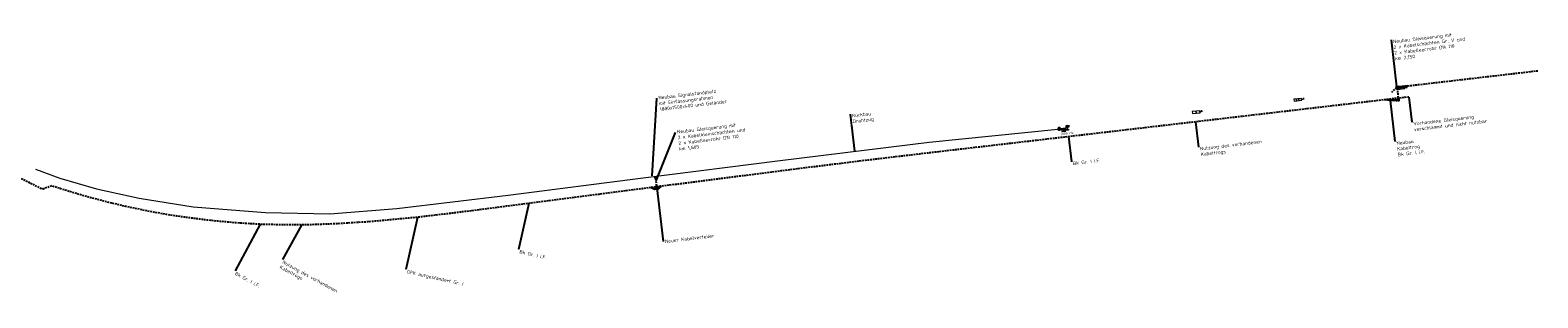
# Model space of a CAD drawing. Header units: metres. Extents: x 3425266 to 3446567, y 5432533 to 5452217.
# Tile 37 of 82: x 3436255 to 3437347, y 5439081 to 5439275. Entities that reach past the tile are written whole.
import ezdxf
from ezdxf import colors
from ezdxf.entities.mleader import LeaderData, LeaderLine
from ezdxf.enums import TextEntityAlignment as Align
from ezdxf.math import Vec2, Vec3

# ---------------------------------------------------------------- set-up
doc = ezdxf.new("R2010")
doc.units = ezdxf.units.M
doc.header["$MEASUREMENT"] = 0
doc.linetypes.add('DASHED', pattern=[0.75, 0.5, -0.25])
doc.layers.add('B_KTB_Text', color=7, linetype='Continuous', lineweight=18, true_color=0x939393)
for name, color, linetype, lineweight in [('MC-AL_Neubau-Signalstandplatz_TXT', 10, 'Continuous', 18), ('MC-AL_Neubau_Planung-ESTW-Landau-Kabel_ausgeschaltet_TXT', 50, 'Continuous', 25), ('MC-AL_Neubau_Planung-ESTW-Landau-Kabel_LIN', 10, 'Continuous', 25), ('MC-AL_Neubau_Planung-ESTW-Landau-Kabeltrog_vorhanden_TXT', 30, 'Continuous', 25), ('N_KTB', 10, 'Continuous', 25), ('N_KTB Verrohrung', 10, 'DASHED', 25), ('N_Nutzung Kabeltrog', 20, 'DASHED', 25), ('R_Draht', 40, 'Continuous', 18), ('R_Draht Text', 40, 'Continuous', 18), ('R_Signale', 40, 'Continuous', 18)]:
    doc.layers.add(name, color=color, linetype=linetype, lineweight=lineweight)
doc.styles.add('Isocpeur', font='isocpeur.ttf')
doc.styles.add('TXT', font='iso8.shx')

# ---------------------------------------------------------------- blocks, each defined once
blk = doc.blocks.new('_None')

msp = doc.modelspace()

# ---------------------------------------------------------------- linework, layer by layer
at = {"layer": 'MC-AL_Neubau_Planung-ESTW-Landau-Kabel_LIN'}
msp.add_lwpolyline([(3436708.856, 5439162.32), (3436708.988, 5439161.329), (3436707.997, 5439161.197), (3436707.865, 5439162.188)], close=True, dxfattribs=at)
at = {"layer": 'N_KTB', "flags": 128}
msp.add_lwpolyline([(3437252.427, 5439234.742), (3437246.152, 5439234.001)], dxfattribs=at)
at = {"layer": 'N_Nutzung Kabeltrog', "ltscale": 2.5, "flags": 128}
for points in [[(3437346.718, 5439245.465), (3437252.456, 5439234.494)], [(3436239.75, 5439172.008), (3436260.958, 5439161.119), (3436261.899, 5439160.681)]]:
    msp.add_lwpolyline(points, dxfattribs=at)
at = {"layer": 'R_Draht'}
for p, q in [((3436905.826, 5439194.026), (3436998.975, 5439203.447)), ((3436797.861, 5439180.772), (3436905.826, 5439194.026)), ((3436698.675, 5439168.035), (3436797.861, 5439180.772)), ((3436258.389, 5439174.288), (3436276.089, 5439167.978)), ((3436276.089, 5439167.978), (3436302.484, 5439160.183)), ((3436302.484, 5439160.183), (3436333.586, 5439153.307)), ((3436600.783, 5439155.494), (3436698.675, 5439168.035)), ((3436333.586, 5439153.307), (3436372.537, 5439147.093)), ((3436372.537, 5439147.093), (3436424.95, 5439142.916)), ((3436520.032, 5439145.908), (3436600.783, 5439155.494)), ((3436424.95, 5439142.916), (3436471.639, 5439141.972)), ((3436471.639, 5439141.972), (3436520.032, 5439145.908))]:
    msp.add_line(p, q, dxfattribs=at)
at = {"layer": 'R_Signale'}
for p, q in [((3437249.385, 5439232.709), (3437248.729, 5439234.003)), ((3437249.46, 5439232.717), (3437248.829, 5439234.015)), ((3437249.56, 5439232.729), (3437248.904, 5439234.023)), ((3437251.819, 5439233.044), (3437251.682, 5439234.236)), ((3437172.242, 5439223.884), (3437171.583, 5439225.177)), ((3437172.317, 5439223.893), (3437171.659, 5439225.186)), ((3437172.392, 5439223.902), (3437171.759, 5439225.198)), ((3437173.869, 5439224.074), (3437173.235, 5439225.37)), ((3437173.969, 5439224.086), (3437173.311, 5439225.379)), ((3437174.044, 5439224.095), (3437173.385, 5439225.388)), ((3437176.417, 5439225.253), (3437176.417, 5439225.057)), ((3437177.154, 5439225.332), (3437176.558, 5439225.262)), ((3437177.224, 5439224.736), (3437177.085, 5439225.928)), ((3437246.106, 5439232.332), (3437245.45, 5439233.626)), ((3437246.181, 5439232.34), (3437245.55, 5439233.637)), ((3437246.256, 5439232.349), (3437245.625, 5439233.646)), ((3437247.757, 5439232.522), (3437247.101, 5439233.816)), ((3437247.833, 5439232.53), (3437247.177, 5439233.825)), ((3437247.908, 5439232.539), (3437247.252, 5439233.833)), ((3437251.162, 5439233.575), (3437251.109, 5439233.592)), ((3437251.75, 5439233.64), (3437251.154, 5439233.572)), ((3437099.419, 5439214.977), (3437098.786, 5439216.283)), ((3437099.495, 5439214.985), (3437098.862, 5439216.291)), ((3437099.57, 5439214.992), (3437098.937, 5439216.298)), ((3437004.846, 5439204.011), (3437001.009, 5439203.643)), ((3437004.775, 5439201.918), (3437001.569, 5439203.541)), ((3437001.797, 5439201.573), (3437004.547, 5439203.887)), ((3437005.168, 5439205.286), (3437004.846, 5439204.012)), ((3437006.644, 5439205.502), (3437005.06, 5439202.949)), ((3437005.765, 5439205.343), (3437005.169, 5439205.286)), ((3437005.194, 5439203.102), (3437006.682, 5439203.292)), ((3437005.265, 5439202.544), (3437005.194, 5439203.102)), ((3437006.009, 5439202.639), (3437005.265, 5439202.544)), ((3437005.822, 5439204.747), (3437005.708, 5439205.94)), ((3437006.753, 5439202.734), (3437006.009, 5439202.639)), ((3437007.24, 5439205.571), (3437006.644, 5439205.502)), ((3437006.682, 5439203.292), (3437006.753, 5439202.734)), ((3437007.309, 5439204.975), (3437007.171, 5439206.167))]:
    msp.add_line(p, q, dxfattribs=at)
at = {"layer": 'R_Signale', "color": 40, "linetype": 'Continuous'}
for p, q in [((3437102.79, 5439215.988), (3437102.634, 5439216.531)), ((3437102.638, 5439216.528), (3437103.235, 5439216.586)), ((3437103.177, 5439217.183), (3437103.318, 5439215.992))]:
    msp.add_line(p, q, dxfattribs=at)
for points in [[(3437175.566, 5439224.958), (3437175.487, 5439225.634), (3437169.982, 5439224.99), (3437170.14, 5439223.638), (3437175.645, 5439224.282), (3437175.566, 5439224.958), (3437176.417, 5439225.057)], [(3437101.937, 5439215.905), (3437101.871, 5439216.583), (3437096.354, 5439216.047), (3437096.486, 5439214.693), (3437102.003, 5439215.228), (3437101.937, 5439215.905), (3437102.79, 5439215.988)], [(3436999.895, 5439204.562), (3436999.788, 5439204.546), (3436999.685, 5439204.52), (3436999.585, 5439204.482), (3436999.489, 5439204.435), (3436999.399, 5439204.377), (3436999.315, 5439204.311), (3436999.239, 5439204.235), (3436999.171, 5439204.153), (3436999.112, 5439204.064), (3436999.062, 5439203.969), (3436999.023, 5439203.87), (3436998.994, 5439203.766), (3436998.977, 5439203.661), (3436998.97, 5439203.554), (3436998.975, 5439203.447), (3436998.99, 5439203.341), (3436999.018, 5439203.238), (3436999.055, 5439203.138), (3436999.102, 5439203.042), (3436999.16, 5439202.952), (3436999.227, 5439202.868), (3436999.301, 5439202.792), (3436999.384, 5439202.724), (3436999.473, 5439202.664), (3436999.568, 5439202.616), (3436999.667, 5439202.576), (3436999.77, 5439202.547), (3436999.876, 5439202.529), (3436999.982, 5439202.523), (3437000.09, 5439202.527), (3437000.195, 5439202.543), (3437000.299, 5439202.57), (3437000.399, 5439202.608), (3437000.495, 5439202.655), (3437000.585, 5439202.713), (3437000.669, 5439202.779), (3437000.745, 5439202.854), (3437000.813, 5439202.937), (3437000.872, 5439203.026), (3437000.922, 5439203.121), (3437000.961, 5439203.22), (3437000.989, 5439203.323), (3437001.007, 5439203.429), (3437001.014, 5439203.536), (3437001.009, 5439203.643), (3437000.993, 5439203.748), (3437000.967, 5439203.852), (3437000.929, 5439203.952), (3437000.881, 5439204.048), (3437000.824, 5439204.138), (3437000.758, 5439204.222), (3437000.682, 5439204.298), (3437000.6, 5439204.366), (3437000.511, 5439204.426), (3437000.416, 5439204.474), (3437000.317, 5439204.514), (3437000.213, 5439204.542), (3437000.108, 5439204.561), (3437000.001, 5439204.567), (3436999.895, 5439204.562)], [(3436999.948, 5439204.008), (3436999.899, 5439204), (3436999.852, 5439203.988), (3436999.807, 5439203.971), (3436999.763, 5439203.949), (3436999.722, 5439203.923), (3436999.684, 5439203.893), (3436999.65, 5439203.859), (3436999.618, 5439203.821), (3436999.592, 5439203.781), (3436999.569, 5439203.738), (3436999.551, 5439203.693), (3436999.538, 5439203.646), (3436999.531, 5439203.598), (3436999.527, 5439203.549), (3436999.53, 5439203.5), (3436999.537, 5439203.452), (3436999.549, 5439203.405), (3436999.566, 5439203.36), (3436999.587, 5439203.316), (3436999.614, 5439203.275), (3436999.644, 5439203.237), (3436999.678, 5439203.203), (3436999.715, 5439203.172), (3436999.756, 5439203.145), (3436999.799, 5439203.122), (3436999.844, 5439203.104), (3436999.891, 5439203.091), (3436999.939, 5439203.084), (3436999.988, 5439203.08), (3437000.037, 5439203.082), (3437000.084, 5439203.09), (3437000.132, 5439203.102), (3437000.177, 5439203.119), (3437000.221, 5439203.14), (3437000.261, 5439203.167), (3437000.3, 5439203.197), (3437000.334, 5439203.231), (3437000.365, 5439203.269), (3437000.392, 5439203.309), (3437000.414, 5439203.352), (3437000.432, 5439203.397), (3437000.445, 5439203.444), (3437000.454, 5439203.492), (3437000.456, 5439203.541), (3437000.454, 5439203.59), (3437000.447, 5439203.637), (3437000.435, 5439203.685), (3437000.418, 5439203.73), (3437000.396, 5439203.774), (3437000.37, 5439203.814), (3437000.34, 5439203.853), (3437000.306, 5439203.887), (3437000.268, 5439203.918), (3437000.228, 5439203.945), (3437000.185, 5439203.967), (3437000.139, 5439203.986), (3437000.093, 5439203.998), (3437000.045, 5439204.006), (3436999.996, 5439204.009), (3436999.948, 5439204.008)], [(3436999.957, 5439203.915), (3436999.918, 5439203.909), (3436999.88, 5439203.899), (3436999.844, 5439203.886), (3436999.809, 5439203.868), (3436999.777, 5439203.847), (3436999.746, 5439203.823), (3436999.718, 5439203.796), (3436999.693, 5439203.766), (3436999.672, 5439203.734), (3436999.654, 5439203.699), (3436999.639, 5439203.663), (3436999.629, 5439203.625), (3436999.623, 5439203.587), (3436999.62, 5439203.548), (3436999.622, 5439203.509), (3436999.627, 5439203.471), (3436999.638, 5439203.433), (3436999.651, 5439203.397), (3436999.668, 5439203.362), (3436999.69, 5439203.329), (3436999.713, 5439203.299), (3436999.741, 5439203.271), (3436999.771, 5439203.246), (3436999.803, 5439203.225), (3436999.838, 5439203.207), (3436999.874, 5439203.193), (3436999.911, 5439203.182), (3436999.949, 5439203.176), (3436999.989, 5439203.173), (3437000.028, 5439203.175), (3437000.066, 5439203.181), (3437000.104, 5439203.191), (3437000.14, 5439203.204), (3437000.174, 5439203.221), (3437000.208, 5439203.243), (3437000.238, 5439203.267), (3437000.266, 5439203.294), (3437000.29, 5439203.324), (3437000.312, 5439203.356), (3437000.33, 5439203.39), (3437000.344, 5439203.427), (3437000.354, 5439203.464), (3437000.361, 5439203.503), (3437000.364, 5439203.542), (3437000.362, 5439203.581), (3437000.356, 5439203.619), (3437000.346, 5439203.657), (3437000.332, 5439203.693), (3437000.315, 5439203.727), (3437000.294, 5439203.761), (3437000.27, 5439203.791), (3437000.243, 5439203.819), (3437000.213, 5439203.844), (3437000.181, 5439203.865), (3437000.146, 5439203.883), (3437000.11, 5439203.897), (3437000.072, 5439203.907), (3437000.034, 5439203.914), (3436999.996, 5439203.917), (3436999.957, 5439203.915)], [(3436999.966, 5439203.823), (3436999.936, 5439203.818), (3436999.908, 5439203.811), (3436999.881, 5439203.801), (3436999.855, 5439203.787), (3436999.83, 5439203.772), (3436999.807, 5439203.754), (3436999.787, 5439203.733), (3436999.768, 5439203.71), (3436999.751, 5439203.686), (3436999.738, 5439203.661), (3436999.728, 5439203.633), (3436999.72, 5439203.605), (3436999.715, 5439203.577), (3436999.713, 5439203.547), (3436999.715, 5439203.518), (3436999.719, 5439203.489), (3436999.726, 5439203.461), (3436999.737, 5439203.434), (3436999.749, 5439203.408), (3436999.765, 5439203.383), (3436999.783, 5439203.36), (3436999.804, 5439203.34), (3436999.826, 5439203.321), (3436999.85, 5439203.305), (3436999.876, 5439203.291), (3436999.903, 5439203.281), (3436999.931, 5439203.273), (3436999.96, 5439203.268), (3436999.989, 5439203.267), (3437000.019, 5439203.267), (3437000.047, 5439203.272), (3437000.076, 5439203.279), (3437000.103, 5439203.289), (3437000.129, 5439203.302), (3437000.154, 5439203.318), (3437000.176, 5439203.336), (3437000.198, 5439203.357), (3437000.216, 5439203.379), (3437000.232, 5439203.403), (3437000.246, 5439203.429), (3437000.256, 5439203.456), (3437000.264, 5439203.485), (3437000.269, 5439203.513), (3437000.27, 5439203.542), (3437000.27, 5439203.572), (3437000.265, 5439203.6), (3437000.258, 5439203.629), (3437000.248, 5439203.656), (3437000.234, 5439203.682), (3437000.219, 5439203.707), (3437000.201, 5439203.73), (3437000.18, 5439203.75), (3437000.158, 5439203.769), (3437000.133, 5439203.785), (3437000.107, 5439203.799), (3437000.08, 5439203.809), (3437000.052, 5439203.817), (3437000.023, 5439203.822), (3436999.994, 5439203.823), (3436999.966, 5439203.823)], [(3436999.974, 5439203.73), (3436999.955, 5439203.727), (3436999.936, 5439203.722), (3436999.918, 5439203.715), (3436999.901, 5439203.707), (3436999.884, 5439203.696), (3436999.869, 5439203.684), (3436999.855, 5439203.67), (3436999.843, 5439203.655), (3436999.832, 5439203.639), (3436999.823, 5439203.622), (3436999.816, 5439203.604), (3436999.81, 5439203.585), (3436999.807, 5439203.566), (3436999.806, 5439203.546), (3436999.807, 5439203.527), (3436999.81, 5439203.508), (3436999.814, 5439203.489), (3436999.821, 5439203.471), (3436999.83, 5439203.454), (3436999.841, 5439203.437), (3436999.853, 5439203.422), (3436999.866, 5439203.408), (3436999.881, 5439203.396), (3436999.898, 5439203.385), (3436999.915, 5439203.376), (3436999.933, 5439203.369), (3436999.952, 5439203.363), (3436999.971, 5439203.36), (3436999.99, 5439203.359), (3437000.01, 5439203.36), (3437000.029, 5439203.363), (3437000.048, 5439203.368), (3437000.066, 5439203.374), (3437000.084, 5439203.383), (3437000.1, 5439203.394), (3437000.115, 5439203.406), (3437000.129, 5439203.419), (3437000.141, 5439203.434), (3437000.152, 5439203.451), (3437000.161, 5439203.467), (3437000.168, 5439203.486), (3437000.173, 5439203.505), (3437000.176, 5439203.524), (3437000.177, 5439203.544), (3437000.177, 5439203.563), (3437000.174, 5439203.582), (3437000.169, 5439203.601), (3437000.162, 5439203.619), (3437000.153, 5439203.636), (3437000.143, 5439203.653), (3437000.131, 5439203.668), (3437000.117, 5439203.682), (3437000.102, 5439203.694), (3437000.086, 5439203.705), (3437000.069, 5439203.714), (3437000.051, 5439203.721), (3437000.032, 5439203.726), (3437000.013, 5439203.73), (3436999.994, 5439203.731), (3436999.974, 5439203.73)], [(3436999.983, 5439203.638), (3436999.973, 5439203.636), (3436999.964, 5439203.634), (3436999.946, 5439203.626), (3436999.938, 5439203.62), (3436999.931, 5439203.615), (3436999.923, 5439203.607), (3436999.917, 5439203.6), (3436999.912, 5439203.592), (3436999.907, 5439203.583), (3436999.901, 5439203.565), (3436999.899, 5439203.555), (3436999.899, 5439203.546), (3436999.9, 5439203.536), (3436999.901, 5439203.526), (3436999.903, 5439203.517), (3436999.907, 5439203.508), (3436999.911, 5439203.499), (3436999.916, 5439203.491), (3436999.922, 5439203.484), (3436999.929, 5439203.476), (3436999.936, 5439203.47), (3436999.945, 5439203.465), (3436999.953, 5439203.461), (3436999.962, 5439203.457), (3436999.972, 5439203.454), (3436999.982, 5439203.452), (3437000.001, 5439203.452), (3437000.01, 5439203.454), (3437000.02, 5439203.456), (3437000.038, 5439203.464), (3437000.046, 5439203.469), (3437000.053, 5439203.475), (3437000.06, 5439203.482), (3437000.066, 5439203.489), (3437000.072, 5439203.498), (3437000.076, 5439203.506), (3437000.08, 5439203.515), (3437000.082, 5439203.525), (3437000.084, 5439203.535), (3437000.085, 5439203.544), (3437000.085, 5439203.554), (3437000.083, 5439203.563), (3437000.081, 5439203.573), (3437000.077, 5439203.582), (3437000.072, 5439203.591), (3437000.067, 5439203.599), (3437000.062, 5439203.606), (3437000.054, 5439203.613), (3437000.047, 5439203.619), (3437000.039, 5439203.625), (3437000.03, 5439203.629), (3437000.021, 5439203.633), (3437000.012, 5439203.635), (3437000.002, 5439203.637), (3436999.993, 5439203.638), (3436999.983, 5439203.638)], [(3437005.06, 5439202.949), (3437004.661, 5439202.902), (3437004.547, 5439203.887), (3437001.569, 5439203.541), (3437001.797, 5439201.573), (3437004.775, 5439201.918), (3437004.661, 5439202.902)], [(3437005.142, 5439204.861), (3437005.115, 5439206.013), (3437006.277, 5439206.199), (3437006.526, 5439204.963)]]:
    msp.add_lwpolyline(points, dxfattribs=at)

# ---------------------------------------------------------------- texts
at = {"layer": 'R_Signale', "color": 40, "linetype": 'Continuous', "style": 'TXT'}
for s, rotation, p in [('1000 Hz', 6.272358, (3437005.677, 5439200.313)), ('l', 5.480367, (3437007.582, 5439205.13))]:
    msp.add_text(s, height=1.8, rotation=rotation, dxfattribs=at).set_placement(p, align=Align.MIDDLE)

# ---------------------------------------------------------------- leaders
at = {"layer": 'MC-AL_Neubau_Planung-ESTW-Landau-Kabel_ausgeschaltet_TXT'}
ml = msp.add_multileader_mtext('Standard', dxfattribs=at)
ml.set_content('Neubau\\PKabeltrog\\PBk Gr. I i.F.', color=256, style='Isocpeur')
ml.set_leader_properties()
ml.set_arrow_properties(name='NONE')
ml.build(insert=Vec2(0, 0))
ml.multileader.update_dxf_attribs({"has_text_frame": 1, "text_left_attachment_type": 0, "text_right_attachment_type": 0, "dogleg_length": 0, "arrow_head_size": 0.18})
ctx = ml.context
ctx.base_point, ctx.char_height, ctx.arrow_head_size, ctx.landing_gap_size, ctx.plane_origin, ctx.plane_x_axis, ctx.plane_y_axis = Vec3(3437243.16, 5439194.297), 2.5, 0.18, 1, Vec3(3437424.918, 5439189.896), Vec3(0.9931023, 0.11725112), Vec3(-0.11725112, 0.9931023)
ctx.left_attachment, ctx.right_attachment = 0, 0
notes = []
notes.append((ctx, [(0, (1, 1, 0), (3437243.16, 5439194.297), (0.97642809, -0.21584295), 0, [(0, [(3437239.62, 5439224.155)], 0, [])])]))
ctx.mtext.insert, ctx.mtext.text_direction, ctx.mtext.rotation, ctx.mtext.flow_direction = Vec3(3437244.153, 5439194.414), Vec3(0.9931023, 0.11725112), 0.11752145, 5
ctx.mtext.has_bg_fill, ctx.mtext.bg_color, ctx.mtext.bg_scale_factor, ctx.mtext.bg_transparency, ctx.mtext.use_window_bg_color = 1, -1027028792, 1.5, 0, 1
at = {"layer": 'MC-AL_Neubau_Planung-ESTW-Landau-Kabeltrog_vorhanden_TXT'}
ml = msp.add_multileader_mtext('Standard', dxfattribs=at)
ml.set_content('Nutzung des vorhandenen\\PKabeltrogs', color=256, style='Isocpeur')
ml.set_leader_properties()
ml.set_arrow_properties(name='NONE')
ml.build(insert=Vec2(0, 0))
ml.multileader.update_dxf_attribs({"has_text_frame": 1, "text_left_attachment_type": 0, "text_right_attachment_type": 0, "dogleg_length": 0, "arrow_head_size": 0.18})
ctx = ml.context
ctx.base_point, ctx.char_height, ctx.arrow_head_size, ctx.landing_gap_size, ctx.plane_origin, ctx.plane_x_axis, ctx.plane_y_axis = Vec3(3436437.318, 5439109.043), 2.5, 0.18, 1, Vec3(3436613.27, 5439032.712), Vec3(0.87741976, -0.47972343), Vec3(0.47972343, 0.87741976)
ctx.left_attachment, ctx.right_attachment = 0, 0
notes.append((ctx, [(0, (1, 1, 0), (3436437.318, 5439109.043), (0.87741976, -0.47972343), 0, [(0, [(3436451.374, 5439134.313)], 0, [])])]))
ctx.mtext.insert, ctx.mtext.text_direction, ctx.mtext.rotation, ctx.mtext.flow_direction = Vec3(3436438.195, 5439108.563), Vec3(0.87741976, -0.47972343), 5.78284583, 5
ctx.mtext.has_bg_fill, ctx.mtext.bg_color, ctx.mtext.bg_scale_factor, ctx.mtext.bg_transparency, ctx.mtext.use_window_bg_color = 1, -1027028792, 1.5, 0, 1
for ctx, leaders in notes:
    for number, flags, end, landing, length, lines in leaders:
        leader = LeaderData()
        leader.index, (leader.has_last_leader_line, leader.has_dogleg_vector, leader.attachment_direction) = number, flags
        leader.last_leader_point, leader.dogleg_vector, leader.dogleg_length = Vec3(end), Vec3(landing), length
        for number, points, colour, breaks in lines:
            line = LeaderLine()
            line.index, line.vertices, line.color, line.breaks = number, Vec3.list(points), colors.encode_raw_color(colour), breaks
            leader.lines.append(line)
        ctx.leaders.append(leader)

# ---------------------------------------------------------------- next in the draw order: leaders
at = {"layer": 'R_Draht Text'}
ml = msp.add_multileader_mtext('Standard', dxfattribs=at)
ml.set_content('Rückbau\\PDrahtzug', color=256, style='Isocpeur')
ml.set_leader_properties()
ml.set_arrow_properties(name='NONE')
ml.build(insert=Vec2(0, 0))
ml.multileader.update_dxf_attribs({"has_text_frame": 1, "text_left_attachment_type": 0, "text_right_attachment_type": 0, "dogleg_length": 0, "arrow_head_size": 0.18})
ctx = ml.context
ctx.base_point, ctx.char_height, ctx.arrow_head_size, ctx.landing_gap_size, ctx.plane_origin, ctx.plane_x_axis, ctx.plane_y_axis = Vec3(3436848.677, 5439214.22), 2.5, 0.18, 1, Vec3(3436872.104, 5439115.877), Vec3(0.9931023, 0.11725112), Vec3(-0.11725112, 0.9931023)
ctx.left_attachment, ctx.right_attachment = 0, 0
notes = []
notes.append((ctx, [(1, (1, 1, 0), (3436848.677, 5439214.22), (0.78389163, -0.62089766), 0, [(0, [(3436851.844, 5439187.399)], 0, [])])]))
ctx.mtext.insert, ctx.mtext.text_direction, ctx.mtext.rotation, ctx.mtext.flow_direction = Vec3(3436849.67, 5439214.337), Vec3(0.9931023, 0.11725112), 0.11752145, 5
ctx.mtext.has_bg_fill, ctx.mtext.bg_color, ctx.mtext.bg_scale_factor, ctx.mtext.bg_transparency, ctx.mtext.use_window_bg_color = 1, -1027028792, 1.5, 0, 1
for ctx, leaders in notes:
    for number, flags, end, landing, length, lines in leaders:
        leader = LeaderData()
        leader.index, (leader.has_last_leader_line, leader.has_dogleg_vector, leader.attachment_direction) = number, flags
        leader.last_leader_point, leader.dogleg_vector, leader.dogleg_length = Vec3(end), Vec3(landing), length
        for number, points, colour, breaks in lines:
            line = LeaderLine()
            line.index, line.vertices, line.color, line.breaks = number, Vec3.list(points), colors.encode_raw_color(colour), breaks
            leader.lines.append(line)
        ctx.leaders.append(leader)

# ---------------------------------------------------------------- next in the draw order: linework, layer by layer
at = {"layer": 'N_Nutzung Kabeltrog', "ltscale": 2.5, "flags": 128}
msp.add_lwpolyline([(3436261.899, 5439160.681), (3436263.86, 5439160.188), (3436270.159, 5439162.529), (3436273.014, 5439161.582), (3436276.77, 5439160.345), (3436286.727, 5439157.288), (3436298.451, 5439153.84), (3436309.579, 5439150.944), (3436323.878, 5439147.54), (3436340.744, 5439144.029), (3436353.287, 5439141.793), (3436360.827, 5439140.615), (3436367.177, 5439139.693), (3436385.566, 5439137.383), (3436404.637, 5439135.635), (3436421.223, 5439134.672), (3436433.481, 5439134.363), (3436440.68, 5439134.223), (3436458.905, 5439134.399), (3436475.153, 5439134.985), (3436499.757, 5439136.468), (3436534.063, 5439139.655), (3436543.899, 5439140.761), (3436559.923, 5439142.665), (3436581.259, 5439145.389), (3436599.586, 5439147.742), (3436632.588, 5439152.032), (3436666.47, 5439156.364), (3436698.148, 5439160.462), (3436730.875, 5439164.659), (3436759.519, 5439168.334), (3436798.557, 5439173.318), (3436829.32, 5439177.183), (3436865.99, 5439181.687), (3436898.897, 5439185.569), (3437253.226, 5439226.879)], dxfattribs=at)

# ---------------------------------------------------------------- next in the draw order: leaders
at = {"layer": 'B_KTB_Text'}
ml = msp.add_multileader_mtext('Standard', dxfattribs=at)
ml.set_content('Bk Gr. I i.F.', color=256, style='Isocpeur')
ml.set_leader_properties()
ml.set_arrow_properties(name='NONE')
ml.build(insert=Vec2(0, 0))
ml.multileader.update_dxf_attribs({"has_text_frame": 1, "text_left_attachment_type": 0, "text_right_attachment_type": 0, "dogleg_length": 0, "arrow_head_size": 0.18})
ctx = ml.context
ctx.base_point, ctx.char_height, ctx.arrow_head_size, ctx.landing_gap_size, ctx.plane_origin, ctx.plane_x_axis, ctx.plane_y_axis = Vec3(3437008.798, 5439179.654), 2.5, 0.18, 1, Vec3(3437138.823, 5439077.045), Vec3(0.9931023, 0.11725112), Vec3(-0.11725112, 0.9931023)
ctx.left_attachment, ctx.right_attachment = 0, 0
notes = []
notes.append((ctx, [(0, (1, 1, 0), (3437008.798, 5439179.654), (0.9931023, 0.11725112), 0, [(0, [(3437006.641, 5439197.925)], 0, [])])]))
ctx.mtext.insert, ctx.mtext.text_direction, ctx.mtext.rotation, ctx.mtext.flow_direction = Vec3(3437009.791, 5439179.771), Vec3(0.9931023, 0.11725112), 0.11752145, 5
ctx.mtext.has_bg_fill, ctx.mtext.bg_color, ctx.mtext.bg_scale_factor, ctx.mtext.bg_transparency, ctx.mtext.use_window_bg_color = 1, -1027028792, 1.5, 0, 1
ml = msp.add_multileader_mtext('Standard', dxfattribs=at)
ml.set_content('Bk Gr. I i.F.', color=256, style='Isocpeur')
ml.set_leader_properties()
ml.set_arrow_properties(name='NONE')
ml.build(insert=Vec2(0, 0))
ml.multileader.update_dxf_attribs({"has_text_frame": 1, "text_left_attachment_type": 0, "text_right_attachment_type": 0, "dogleg_length": 0, "arrow_head_size": 0.18})
ctx = ml.context
ctx.base_point, ctx.char_height, ctx.arrow_head_size, ctx.landing_gap_size, ctx.plane_origin, ctx.plane_x_axis, ctx.plane_y_axis = Vec3(3436608.319, 5439116.103), 2.5, 0.18, 1, Vec3(3436778.551, 5439052.309), Vec3(0.97642809, -0.21584295), Vec3(0.21584295, 0.97642809)
ctx.left_attachment, ctx.right_attachment = 0, 0
notes.append((ctx, [(0, (1, 1, 0), (3436608.319, 5439116.103), (0.97642809, -0.21584295), 0, [(0, [(3436615.7, 5439149.585)], 0, [])])]))
ctx.mtext.insert, ctx.mtext.text_direction, ctx.mtext.rotation, ctx.mtext.flow_direction = Vec3(3436609.296, 5439115.888), Vec3(0.97642809, -0.21584295), 6.06563026, 5
ctx.mtext.has_bg_fill, ctx.mtext.bg_color, ctx.mtext.bg_scale_factor, ctx.mtext.bg_transparency, ctx.mtext.use_window_bg_color = 1, -1027028792, 1.5, 0, 1
ml = msp.add_multileader_mtext('Standard', dxfattribs=at)
ml.set_content('GFK aufgeständert Gr. I ', color=256, style='Isocpeur')
ml.set_leader_properties()
ml.set_arrow_properties(name='NONE')
ml.build(insert=Vec2(0, 0))
ml.multileader.update_dxf_attribs({"has_text_frame": 1, "text_left_attachment_type": 0, "text_right_attachment_type": 0, "dogleg_length": 0, "arrow_head_size": 0.18})
ctx = ml.context
ctx.base_point, ctx.char_height, ctx.arrow_head_size, ctx.landing_gap_size, ctx.plane_origin, ctx.plane_x_axis, ctx.plane_y_axis = Vec3(3436526.787, 5439101.679), 2.5, 0.18, 1, Vec3(3436697.019, 5439037.884), Vec3(0.97642809, -0.21584295), Vec3(0.21584295, 0.97642809)
ctx.left_attachment, ctx.right_attachment = 0, 0
notes.append((ctx, [(0, (1, 1, 0), (3436526.787, 5439101.679), (0.97642809, -0.21584295), 0, [(0, [(3436535.122, 5439139.485)], 0, [])])]))
ctx.mtext.insert, ctx.mtext.text_direction, ctx.mtext.rotation, ctx.mtext.flow_direction = Vec3(3436527.764, 5439101.463), Vec3(0.97642809, -0.21584295), 6.06563026, 5
ctx.mtext.has_bg_fill, ctx.mtext.bg_color, ctx.mtext.bg_scale_factor, ctx.mtext.bg_transparency, ctx.mtext.use_window_bg_color = 1, -1027028792, 1.5, 0, 1
ml = msp.add_multileader_mtext('Standard', dxfattribs=at)
ml.set_content('Bk Gr. I i.F.', color=256, style='Isocpeur')
ml.set_leader_properties()
ml.set_arrow_properties(name='NONE')
ml.build(insert=Vec2(0, 0))
ml.multileader.update_dxf_attribs({"has_text_frame": 1, "text_left_attachment_type": 0, "text_right_attachment_type": 0, "dogleg_length": 0, "arrow_head_size": 0.18})
ctx = ml.context
ctx.base_point, ctx.char_height, ctx.arrow_head_size, ctx.landing_gap_size, ctx.plane_origin, ctx.plane_x_axis, ctx.plane_y_axis = Vec3(3436402.919, 5439100.748), 2.5, 0.18, 1, Vec3(3436583.054, 5439032.83), Vec3(0.87741976, -0.47972343), Vec3(0.47972343, 0.87741976)
ctx.left_attachment, ctx.right_attachment = 0, 0
notes.append((ctx, [(0, (1, 1, 0), (3436402.919, 5439100.748), (0.87741976, -0.47972343), 0, [(0, [(3436421.157, 5439134.431)], 0, [])])]))
ctx.mtext.insert, ctx.mtext.text_direction, ctx.mtext.rotation, ctx.mtext.flow_direction = Vec3(3436403.797, 5439100.269), Vec3(0.87741976, -0.47972343), 5.78284583, 5
ctx.mtext.has_bg_fill, ctx.mtext.bg_color, ctx.mtext.bg_scale_factor, ctx.mtext.bg_transparency, ctx.mtext.use_window_bg_color = 1, -1027028792, 1.5, 0, 1
at = {"layer": 'MC-AL_Neubau_Planung-ESTW-Landau-Kabel_ausgeschaltet_TXT'}
ml = msp.add_multileader_mtext('Standard', dxfattribs=at)
ml.set_content('\\pxsm1;Neubau Gleisquerung mit \\P2 x Kabelschächten Gr. V und  \\P2 x Kabelleerrohr DN 110\\Pkm 2,150', color=256, style='Isocpeur')
ml.set_leader_properties()
ml.set_arrow_properties(name='NONE')
ml.build(insert=Vec2(0, 0))
ml.multileader.update_dxf_attribs({"has_text_frame": 1, "text_left_attachment_type": 0, "text_right_attachment_type": 0, "dogleg_length": 0, "arrow_head_size": 0.18})
ctx = ml.context
ctx.base_point, ctx.char_height, ctx.arrow_head_size, ctx.landing_gap_size, ctx.plane_origin, ctx.plane_x_axis, ctx.plane_y_axis = Vec3(3437240.634, 5439267.947), 2.5, 0.18, 1, Vec3(3437376.815, 5439113.192), Vec3(0.9931023, 0.11725112), Vec3(-0.11725112, 0.9931023)
ctx.left_attachment, ctx.right_attachment = 0, 0
notes.append((ctx, [(0, (1, 1, 0), (3437240.634, 5439267.947), (0.9931023, 0.11725112), 0, [(0, [(3437244.633, 5439234.072)], 0, [])])]))
ctx.mtext.insert, ctx.mtext.text_direction, ctx.mtext.rotation, ctx.mtext.flow_direction = Vec3(3437241.627, 5439268.065), Vec3(0.9931023, 0.11725112), 0.11752145, 5
ctx.mtext.has_bg_fill, ctx.mtext.bg_color, ctx.mtext.bg_scale_factor, ctx.mtext.bg_transparency, ctx.mtext.use_window_bg_color = 1, -1027028792, 1.5, 0, 1
ml = msp.add_multileader_mtext('Standard', dxfattribs=at)
ml.set_content('Neubau Signalstandplatz \\Pmit Einfassungsrahmen \\P1800x1500x400 und Geländer', color=256, style='Isocpeur')
ml.set_leader_properties()
ml.set_arrow_properties(name='NONE')
ml.build(insert=Vec2(0, 0))
ml.multileader.update_dxf_attribs({"has_text_frame": 1, "dogleg_length": 0, "arrow_head_size": 2})
ctx = ml.context
ctx.base_point, ctx.char_height, ctx.arrow_head_size, ctx.landing_gap_size, ctx.plane_origin, ctx.plane_x_axis, ctx.plane_y_axis = Vec3(3436708.407, 5439225.912), 2.5, 2, 1.25, Vec3(3436718.38, 5439196.59), Vec3(0.9931023, 0.11725112), Vec3(-0.11725112, 0.9931023)
notes.append((ctx, [(0, (1, 1, 0), (3436708.407, 5439225.912), (1, 0), 0, [(0, [(3436705.059, 5439169.618)], 0, [])])]))
ctx.mtext.insert, ctx.mtext.text_direction, ctx.mtext.rotation, ctx.mtext.flow_direction = Vec3(3436709.501, 5439227.301), Vec3(0.9931023, 0.11725112), 0.11752145, 5
ctx.mtext.has_bg_fill, ctx.mtext.bg_color, ctx.mtext.bg_scale_factor, ctx.mtext.bg_transparency, ctx.mtext.use_window_bg_color = 1, -1027028792, 1.5, 0, 1
at = {"layer": 'MC-AL_Neubau_Planung-ESTW-Landau-Kabeltrog_vorhanden_TXT'}
ml = msp.add_multileader_mtext('Standard', dxfattribs=at)
ml.set_content('Nutzung des vorhandenen\\PKabeltrogs', color=256, style='Isocpeur')
ml.set_leader_properties()
ml.set_arrow_properties(name='NONE')
ml.build(insert=Vec2(0, 0))
ml.multileader.update_dxf_attribs({"has_text_frame": 1, "text_left_attachment_type": 0, "text_right_attachment_type": 0, "dogleg_length": 0, "arrow_head_size": 0.18})
ctx = ml.context
ctx.base_point, ctx.char_height, ctx.arrow_head_size, ctx.landing_gap_size, ctx.plane_origin, ctx.plane_x_axis, ctx.plane_y_axis = Vec3(3437100.87, 5439190.368), 2.5, 0.18, 1, Vec3(3437230.895, 5439087.759), Vec3(0.9931023, 0.11725112), Vec3(-0.11725112, 0.9931023)
ctx.left_attachment, ctx.right_attachment = 0, 0
notes.append((ctx, [(0, (1, 1, 0), (3437100.87, 5439190.368), (0.9931023, 0.11725112), 0, [(0, [(3437098.713, 5439208.639)], 0, [])])]))
ctx.mtext.insert, ctx.mtext.text_direction, ctx.mtext.rotation, ctx.mtext.flow_direction = Vec3(3437101.863, 5439190.485), Vec3(0.9931023, 0.11725112), 0.11752145, 5
ctx.mtext.has_bg_fill, ctx.mtext.bg_color, ctx.mtext.bg_scale_factor, ctx.mtext.bg_transparency, ctx.mtext.use_window_bg_color = 1, -1027028792, 1.5, 0, 1
for ctx, leaders in notes:
    for number, flags, end, landing, length, lines in leaders:
        leader = LeaderData()
        leader.index, (leader.has_last_leader_line, leader.has_dogleg_vector, leader.attachment_direction) = number, flags
        leader.last_leader_point, leader.dogleg_vector, leader.dogleg_length = Vec3(end), Vec3(landing), length
        for number, points, colour, breaks in lines:
            line = LeaderLine()
            line.index, line.vertices, line.color, line.breaks = number, Vec3.list(points), colors.encode_raw_color(colour), breaks
            leader.lines.append(line)
        ctx.leaders.append(leader)

# ---------------------------------------------------------------- next in the draw order: linework, layer by layer
at = {"layer": 'MC-AL_Neubau_Planung-ESTW-Landau-Kabel_LIN', "linetype": 'DASHED', "ltscale": 2.5}
for points in [[(3437240.856, 5439230.101), (3437244.355, 5439233.264)], [(3436708.417, 5439162.262), (3436707.803, 5439167.959)]]:
    msp.add_lwpolyline(points, dxfattribs=at)
at = {"layer": 'MC-AL_Neubau_Planung-ESTW-Landau-Kabel_LIN'}
msp.add_lwpolyline([(3436708.172, 5439169.017), (3436708.304, 5439168.025), (3436707.313, 5439167.893), (3436707.181, 5439168.885)], close=True, dxfattribs=at)
at = {"layer": 'N_KTB', "flags": 128}
for points in [[(3437245.248, 5439233.138), (3437244.255, 5439233.02), (3437244.137, 5439234.012), (3437245.13, 5439234.131)], [(3437245.239, 5439233.218), (3437246.232, 5439233.336), (3437246.132, 5439234.17), (3437245.139, 5439234.052), (3437245.239, 5439233.218)], [(3437245.304, 5439224.075), (3437244.311, 5439223.959), (3437244.213, 5439224.794), (3437245.207, 5439224.91), (3437245.304, 5439224.075)], [(3437245.313, 5439223.996), (3437246.307, 5439224.112), (3437246.191, 5439225.105), (3437245.197, 5439224.989)]]:
    msp.add_lwpolyline(points, close=True, dxfattribs=at)
for points in [[(3437245.636, 5439234.111), (3437245.735, 5439233.277)], [(3437252.485, 5439234.245), (3437246.212, 5439233.505)], [(3437244.291, 5439224.128), (3437242.278, 5439223.891), (3437235.643, 5439224.55)], [(3437244.233, 5439224.625), (3437242.274, 5439224.394), (3437237.963, 5439224.822)], [(3437244.71, 5439224.852), (3437244.807, 5439224.017)]]:
    msp.add_lwpolyline(points, dxfattribs=at)
at = {"layer": 'N_KTB Verrohrung', "ltscale": 2.5, "flags": 128}
msp.add_lwpolyline([(3437244.752, 5439233.079), (3437245.694, 5439225.047)], dxfattribs=at)
at = {"layer": 'R_Signale', "color": 40, "linetype": 'Continuous'}
msp.add_lwpolyline([(3437250.258, 5439233.494), (3437250.18, 5439234.17), (3437244.673, 5439233.537), (3437244.829, 5439232.185), (3437250.336, 5439232.818), (3437250.258, 5439233.494), (3437251.109, 5439233.592)], dxfattribs=at)

# ---------------------------------------------------------------- next in the draw order: leaders
at = {"layer": 'B_KTB_Text'}
ml = msp.add_multileader_mtext('Standard', dxfattribs=at)
ml.set_content('Vorhandene Gleisquerung \\Pverschlammt und nicht nutzbar', color=256, style='Isocpeur')
ml.set_leader_properties()
ml.set_arrow_properties(name='NONE')
ml.build(insert=Vec2(0, 0))
ml.multileader.update_dxf_attribs({"has_text_frame": 1, "text_left_attachment_type": 0, "text_right_attachment_type": 0, "dogleg_length": 0, "arrow_head_size": 0.18})
ctx = ml.context
ctx.base_point, ctx.char_height, ctx.arrow_head_size, ctx.landing_gap_size, ctx.plane_origin, ctx.plane_x_axis, ctx.plane_y_axis = Vec3(3437255.408, 5439208.36), 2.5, 0.18, 1, Vec3(3437385.433, 5439105.751), Vec3(0.9931023, 0.11725112), Vec3(-0.11725112, 0.9931023)
ctx.left_attachment, ctx.right_attachment = 0, 0
notes = []
notes.append((ctx, [(0, (1, 1, 0), (3437255.408, 5439208.36), (0.9931023, 0.11725112), 0, [(0, [(3437253.251, 5439226.631)], 0, [])])]))
ctx.mtext.insert, ctx.mtext.text_direction, ctx.mtext.rotation, ctx.mtext.flow_direction = Vec3(3437256.401, 5439208.477), Vec3(0.9931023, 0.11725112), 0.11752145, 5
ctx.mtext.has_bg_fill, ctx.mtext.bg_color, ctx.mtext.bg_scale_factor, ctx.mtext.bg_transparency, ctx.mtext.use_window_bg_color = 1, -1027028792, 1.5, 0, 1
for ctx, leaders in notes:
    for number, flags, end, landing, length, lines in leaders:
        leader = LeaderData()
        leader.index, (leader.has_last_leader_line, leader.has_dogleg_vector, leader.attachment_direction) = number, flags
        leader.last_leader_point, leader.dogleg_vector, leader.dogleg_length = Vec3(end), Vec3(landing), length
        for number, points, colour, breaks in lines:
            line = LeaderLine()
            line.index, line.vertices, line.color, line.breaks = number, Vec3.list(points), colors.encode_raw_color(colour), breaks
            leader.lines.append(line)
        ctx.leaders.append(leader)

# ---------------------------------------------------------------- next in the draw order: leaders
at = {"layer": 'MC-AL_Neubau_Planung-ESTW-Landau-Kabel_ausgeschaltet_TXT'}
ml = msp.add_multileader_mtext('Standard', dxfattribs=at)
ml.set_content('\\pxsm1;Neubau Gleisquerung mit \\P2 x Kabelkleinschächten und \\P2 x Kabelleerrohr DN 110\\Pkm 1,605', color=256, style='Isocpeur')
ml.set_leader_properties()
ml.set_arrow_properties(name='NONE')
ml.build(insert=Vec2(0, 0))
ml.multileader.update_dxf_attribs({"has_text_frame": 1, "dogleg_length": 0, "arrow_head_size": 2})
ctx = ml.context
ctx.base_point, ctx.char_height, ctx.arrow_head_size, ctx.landing_gap_size, ctx.plane_origin, ctx.plane_x_axis, ctx.plane_y_axis = Vec3(3436721.943, 5439201.009), 2.5, 2, 1.25, Vec3(3436721.212, 5439032.654), Vec3(0.9931023, 0.11725112), Vec3(-0.11725112, 0.9931023)
notes = []
notes.append((ctx, [(0, (1, 1, 0), (3436721.943, 5439201.009), (0.9931023, 0.11725112), 0, [(0, [(3436708.02, 5439165.944)], 0, [])])]))
ctx.mtext.insert, ctx.mtext.text_direction, ctx.mtext.rotation, ctx.mtext.flow_direction = Vec3(3436723.009, 5439202.645), Vec3(0.9931023, 0.11725112), 0.11752145, 5
ctx.mtext.has_bg_fill, ctx.mtext.bg_color, ctx.mtext.bg_scale_factor, ctx.mtext.bg_transparency, ctx.mtext.use_window_bg_color = 1, -1027028792, 1.5, 0, 1
for ctx, leaders in notes:
    for number, flags, end, landing, length, lines in leaders:
        leader = LeaderData()
        leader.index, (leader.has_last_leader_line, leader.has_dogleg_vector, leader.attachment_direction) = number, flags
        leader.last_leader_point, leader.dogleg_vector, leader.dogleg_length = Vec3(end), Vec3(landing), length
        for number, points, colour, breaks in lines:
            line = LeaderLine()
            line.index, line.vertices, line.color, line.breaks = number, Vec3.list(points), colors.encode_raw_color(colour), breaks
            leader.lines.append(line)
        ctx.leaders.append(leader)

# ---------------------------------------------------------------- next in the draw order: linework, layer by layer
at = {"layer": 'MC-AL_Neubau_Planung-ESTW-Landau-Kabel_LIN'}
for p, q in [((3436704.41, 5439161.015), (3436706.825, 5439159.87)), ((3436704.512, 5439161.527), (3436706.904, 5439160.394)), ((3436706.825, 5439159.87), (3436709.629, 5439160.253)), ((3436706.904, 5439160.394), (3436709.42, 5439160.722)), ((3436709.42, 5439160.722), (3436711.712, 5439162.456)), ((3436709.629, 5439160.253), (3436711.909, 5439161.978))]:
    msp.add_line(p, q, dxfattribs=at)
msp.add_circle((3436708.558, 5439160.888), 0.407, dxfattribs=at)

# ---------------------------------------------------------------- next in the draw order: leaders
at = {"layer": 'MC-AL_Neubau-Signalstandplatz_TXT'}
ml = msp.add_multileader_mtext('Standard', dxfattribs=at)
ml.set_content('\\pxsm1;Neuer Kabelverteiler', color=256, style='Isocpeur')
ml.set_leader_properties()
ml.set_arrow_properties(name='NONE')
ml.build(insert=Vec2(0, 0))
ml.multileader.update_dxf_attribs({"has_text_frame": 1, "dogleg_length": 0, "arrow_head_size": 2})
ctx = ml.context
ctx.base_point, ctx.char_height, ctx.arrow_head_size, ctx.landing_gap_size, ctx.plane_origin, ctx.plane_x_axis, ctx.plane_y_axis = Vec3(3436713.101, 5439121.943), 2.5, 2, 1.25, Vec3(3436756.011, 5439179.635), Vec3(0.9931023, 0.11725112), Vec3(-0.11725112, 0.9931023)
notes = []
notes.append((ctx, [(0, (1, 1, 0), (3436713.101, 5439121.943), (0.9931023, 0.11725112), 0, [(0, [(3436708.558, 5439160.888)], 0, [])])]))
ctx.mtext.insert, ctx.mtext.text_direction, ctx.mtext.rotation, ctx.mtext.flow_direction = Vec3(3436714.195, 5439123.332), Vec3(0.9931023, 0.11725112), 0.11752145, 5
ctx.mtext.has_bg_fill, ctx.mtext.bg_color, ctx.mtext.bg_scale_factor, ctx.mtext.bg_transparency, ctx.mtext.use_window_bg_color = 1, -1027028792, 1.5, 0, 1
for ctx, leaders in notes:
    for number, flags, end, landing, length, lines in leaders:
        leader = LeaderData()
        leader.index, (leader.has_last_leader_line, leader.has_dogleg_vector, leader.attachment_direction) = number, flags
        leader.last_leader_point, leader.dogleg_vector, leader.dogleg_length = Vec3(end), Vec3(landing), length
        for number, points, colour, breaks in lines:
            line = LeaderLine()
            line.index, line.vertices, line.color, line.breaks = number, Vec3.list(points), colors.encode_raw_color(colour), breaks
            leader.lines.append(line)
        ctx.leaders.append(leader)

doc.saveas('drawing.dxf')
